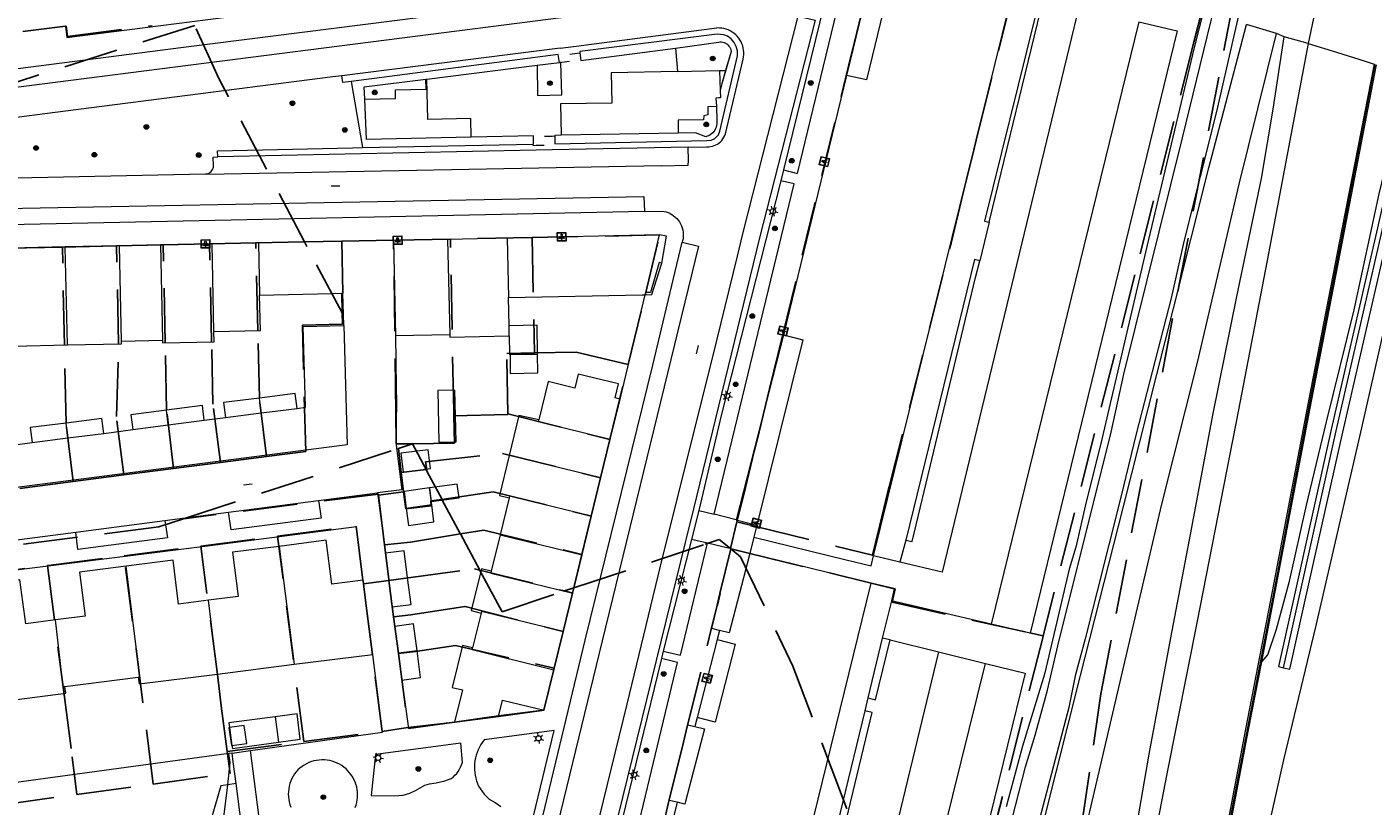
# Model space of a CAD drawing. Header units: metres. Extents: x 89872 to 94585, y 463299 to 469000.
# Tile 186 of 230: x 91215 to 91372, y 465883 to 465974. Entities that reach past the tile are written whole.
import ezdxf
from ezdxf.enums import TextEntityAlignment as Align

# ---------------------------------------------------------------- set-up
doc = ezdxf.new("R2010")
doc.units = ezdxf.units.M
doc.linetypes.add('HIDDEN', pattern=[9.525, 6.35, -3.175])
doc.layers.get('0').update_dxf_attribs({"linetype": 'CONTINUOUS'})
for name, color, linetype, lineweight in [('B-WE-GR-BEPLANTING_CULTUUR-G', 251, 'CONTINUOUS', 13), ('B-WE-GR-BOOM-S', 251, 'CONTINUOUS', 13), ('B-WE-IE-TERREINAFSCHEIDING-G', 251, 'CONTINUOUS', 13), ('B-WE-IE-TERREINAFSCHEIDING_KUNSTMATIG_HEKWERK-G', 251, 'CONTINUOUS', 13), ('B-WE-IE-TERREINAFSCHEIDING_KUNSTMATIG_MUUR-G', 251, 'CONTINUOUS', 13), ('B-WE-KL-ET_LS_OV_LICHTMAST-S', 251, 'CONTINUOUS', 13), ('B-WE-KL-ET_LS_SR_ARMATUUR-G', 251, 'CONTINUOUS', 13), ('B-WE-KW-KUNSTWERK-GV', 251, 'CONTINUOUS', 13), ('B-WE-KW-KUNSTWERK_GELUIDSWERING_SCHERM-G', 251, 'CONTINUOUS', 13), ('B-WE-KW-KUNSTWERK_STEIGER-G', 251, 'CONTINUOUS', 13), ('B-WE-OG-TOPOGRAFIE_BEBOUWING-GV', 251, 'CONTINUOUS', 13), ('B-WE-OG-TOPOGRAFIE_BEBOUWING_LUIFEL-GV', 251, 'CONTINUOUS', 13), ('B-WE-OG-TOPOGRAFIE_HUISNUMMER-T25', 251, 'CONTINUOUS', 13), ('B-WE-OG-TOPOGRAFIE_STRAATNAAM-T18', 251, 'CONTINUOUS', 13), ('B-WE-OG-TOPOGRAFIE_WATER-GV', 251, 'CONTINUOUS', 13), ('B-WE-VH-VERHARDING-GV', 251, 'CONTINUOUS', 13), ('K_BALUSTRADE_0', 251, 'CONTINUOUS', 13), ('Percelen', 10, 'HIDDEN', 25)]:
    doc.layers.add(name, color=color, linetype=linetype, lineweight=lineweight)
doc.styles.get("Standard").update_dxf_attribs({"font": 'isocp.shx'})

# ---------------------------------------------------------------- blocks, each defined once
blk = doc.blocks.new('Q_LICHTMAST')
for points in [[(-0.26, 0.15), (-0.52, 0.3)], [(0, 0.3), (0, 0.6)], [(0.26, 0.15), (0.52, 0.3)], [(-0.26, -0.15), (-0.52, -0.3)], [(0, -0.3), (0, -0.6)], [(0.26, -0.15), (0.52, -0.3)]]:
    blk.add_lwpolyline(points)
blk.add_circle((0, 0), 0.3)
blk = doc.blocks.new('Q_LICHTPUNT')
for points in [[(-0.5, 0.5), (0.5, 0.5), (0.5, -0.5), (-0.5, -0.5)], [(-0.46, 0.46), (0.46, 0.46), (0.46, -0.46), (-0.46, -0.46)], [(-0.12, 0.08), (-0.08, 0.05), (-0.26, -0.23), (-0.3, -0.2)], [(-0.03, 0.03), (0.02, 0.03), (0.02, -0.3), (-0.03, -0.3)], [(0.08, 0.05), (0.12, 0.08), (0.29, -0.21), (0.25, -0.24)]]:
    blk.add_lwpolyline(points, close=True)
blk.add_circle((0, 0.21), 0.103)
blk = doc.blocks.new('Q_BOOM')
for radius in [0.27, 0.18, 0.09]:
    blk.add_circle((0, 0), radius)

msp = doc.modelspace()

# ---------------------------------------------------------------- linework, layer by layer
at = {"layer": 'B-WE-GR-BEPLANTING_CULTUUR-G'}
for p, q in [((91279.8, 465969.73), (91290.83, 465971.18)), ((91290.83, 465971.18), (91291.07, 465968.47)), ((91274.73, 465969.19), (91277.31, 465969.49)), ((91277.5, 465969.52), (91277.31, 465969.49)), ((91279.7, 465970.64), (91279.8, 465969.73)), ((91295.98, 465961.51), (91298.05, 465970.28)), ((91297.31, 465970.8), (91296.21, 465967.03)), ((91297.31, 465970.8), (91296.66, 465968.59)), ((91261.89, 465967.58), (91274.73, 465969.19)), ((91291.07, 465968.47), (91295.95, 465968.57)), ((91295.95, 465968.57), (91296.66, 465968.59)), ((91296.66, 465968.59), (91296.21, 465967.03)), ((91253.07, 465967.31), (91254.39, 465959.6)), ((91261.76, 465967.57), (91261.89, 465967.58)), ((91296.21, 465967.03), (91296.03, 465966.24)), ((91274.29, 465960.96), (91267.06, 465960.8)), ((91277.51, 465961.04), (91276.77, 465961.03)), ((91276.77, 465961.03), (91276.77, 465960.96)), ((91291.15, 465961.27), (91277.51, 465961.04)), ((91315.82, 465902.33), (91314.89, 465902.55))]:
    msp.add_line(p, q, dxfattribs=at)
for points in [[(91298.05, 465970.28), (91298.03, 465970.87), (91297.9, 465971.37), (91297.65, 465971.83), (91297.29, 465972.25), (91296.88, 465972.57), (91296.46, 465972.72), (91295.69, 465972.81), (91279.68, 465970.77), (91279.7, 465970.64)], [(91335.06, 465866.18), (91339.05, 465882.4), (91343.12, 465899.78), (91347.43, 465918.13), (91351.57, 465934.6), (91356.42, 465955.36), (91360.77, 465972.86)], [(91290.83, 465971.18), (91295.82, 465971.87), (91295.99, 465971.89), (91296.16, 465971.89), (91296.33, 465971.87), (91296.5, 465971.82), (91296.65, 465971.75), (91296.8, 465971.66), (91296.93, 465971.55), (91297.05, 465971.42), (91297.14, 465971.28), (91297.22, 465971.13), (91297.27, 465970.97), (91297.31, 465970.8)], [(91277.31, 465969.49), (91277.19, 465970.42), (91253.07, 465967.31)], [(91274.73, 465969.19), (91274.77, 465965.66), (91277.58, 465965.73), (91277.5, 465969.52)], [(91254.67, 465965.22), (91254.61, 465966.67), (91261.76, 465967.57)], [(91254.67, 465965.22), (91258.23, 465965.33), (91258.23, 465966.33), (91261.79, 465966.4), (91261.76, 465967.57)], [(91267.06, 465960.8), (91254.85, 465960.54), (91254.67, 465965.22)], [(91296.03, 465966.24), (91296.05, 465965.39), (91295.82, 465965.38), (91295.54, 465965.37), (91295.58, 465964.4)], [(91295.58, 465964.4), (91294.58, 465964.36), (91294.59, 465963.4), (91294.11, 465963.31), (91294.1, 465962.85), (91291.13, 465962.78), (91291.15, 465961.27)], [(91295.58, 465964.4), (91295.62, 465962.76), (91295.64, 465962.56), (91295.63, 465962.37), (91295.61, 465962.18), (91295.56, 465961.99), (91295.49, 465961.81), (91295.4, 465961.64), (91295.29, 465961.48), (91295.17, 465961.34), (91295.03, 465961.21), (91294.87, 465961.09), (91294.7, 465960.99), (91294.53, 465960.92), (91294.34, 465960.86), (91293.15, 465961.31), (91291.15, 465961.27)], [(91254.39, 465959.6), (91274.31, 465960.02), (91274.29, 465960.96)], [(91276.77, 465960.96), (91276.77, 465960.05), (91294.46, 465960.42), (91294.99, 465960.47), (91295.41, 465960.67), (91295.83, 465961.1), (91295.98, 465961.51)]]:
    msp.add_lwpolyline(points, dxfattribs=at)
at = {"layer": 'B-WE-IE-TERREINAFSCHEIDING-G'}
for p, q in [((91295.95, 465968.57), (91296.03, 465966.24)), ((91291.15, 465961.27), (91277.51, 465961.04)), ((91239.22, 465889.18), (91238.85, 465889.12))]:
    msp.add_line(p, q, dxfattribs=at)
for points in [[(91291.07, 465968.47), (91295.95, 465968.57), (91295.95, 465968.57)], [(91359.05, 465899.78), (91360.63, 465907.93), (91364.84, 465930.1), (91368.71, 465950.06), (91372.4, 465969.25)], [(91289.22, 465946.17), (91288.93, 465946.24), (91287.91, 465942.76), (91287.36, 465942.76)]]:
    msp.add_lwpolyline(points, dxfattribs=at)
at = {"layer": 'B-WE-IE-TERREINAFSCHEIDING_KUNSTMATIG_HEKWERK-G'}
for p, q in [((91277.18, 465969.47), (91277.31, 465969.49)), ((91277.6, 465969.54), (91278.48, 465969.67)), ((91278.52, 465970.47), (91279.38, 465970.59)), ((91279.38, 465970.59), (91279.7, 465970.64)), ((91279.7, 465970.64), (91279.76, 465970.65)), ((91275.58, 465960.94), (91276.49, 465960.95)), ((91276.49, 465960.95), (91276.77, 465960.96)), ((91276.77, 465960.96), (91276.85, 465960.96)), ((91274.22, 465959.86), (91274.61, 465959.87)), ((91274.61, 465959.87), (91275.53, 465959.88))]:
    msp.add_line(p, q, dxfattribs=at)
at = {"layer": 'B-WE-IE-TERREINAFSCHEIDING_KUNSTMATIG_MUUR-G'}
msp.add_lwpolyline([(91351.37, 465860.27), (91352.33, 465865.54), (91354.39, 465876.2), (91357.39, 465891.91), (91360.5, 465907.95), (91364.71, 465930.12), (91368.58, 465950.09), (91372.26, 465969.28), (91372.26, 465969.28)], dxfattribs=at)
at = {"layer": 'B-WE-KW-KUNSTWERK-GV'}
msp.add_line((91240.33, 465880.78), (91239.69, 465885.62), dxfattribs=at)
at = {"layer": 'B-WE-KW-KUNSTWERK_GELUIDSWERING_SCHERM-G'}
msp.add_line((91361.57, 465899.1), (91361.57, 465899.1), dxfattribs=at)
msp.add_lwpolyline([(91361.57, 465899.1), (91363.28, 465906.77), (91367.73, 465926.67), (91373.01, 465949.62), (91376.98, 465967.88), (91376.98, 465967.88)], dxfattribs=at)
at = {"layer": 'B-WE-KW-KUNSTWERK_STEIGER-G'}
msp.add_line((91239.69, 465885.62), (91238.72, 465885.49), dxfattribs=at)
msp.add_lwpolyline([(91238.72, 465885.49), (91237.91, 465885.38), (91236.53, 465880.56), (91236.56, 465880.28), (91238.09, 465880.48)], dxfattribs=at)
at = {"layer": 'B-WE-OG-TOPOGRAFIE_BEBOUWING-GV'}
for p, q in [((91310.73, 465968.01), (91303.38, 465937.82)), ((91288.98, 465949.44), (91271.23, 465949.07)), ((91287.36, 465942.76), (91288.98, 465949.44)), ((91219.81, 465948.05), (91213.51, 465947.91)), ((91226.11, 465948.18), (91219.81, 465948.05)), ((91220.05, 465936.65), (91219.81, 465948.05)), ((91230.88, 465948.28), (91226.11, 465948.18)), ((91226.34, 465937.09), (91226.11, 465948.18)), ((91236.89, 465948.41), (91230.88, 465948.28)), ((91230.88, 465948.28), (91231.12, 465937.19)), ((91242.29, 465948.52), (91236.89, 465948.41)), ((91237.11, 465938.22), (91236.89, 465948.41)), ((91242.29, 465948.52), (91242.42, 465942.45)), ((91252.11, 465942.66), (91251.98, 465948.72)), ((91264.31, 465948.92), (91258.01, 465948.79)), ((91258.01, 465948.79), (91258.25, 465937.74)), ((91271.23, 465949.07), (91264.31, 465948.92)), ((91264.31, 465948.92), (91264.55, 465937.87)), ((91271.23, 465949.07), (91271.38, 465942.16)), ((91271.45, 465938.88), (91271.38, 465942.16)), ((91287.29, 465942.49), (91287.36, 465942.76)), ((91213.75, 465936.51), (91220.05, 465936.65)), ((91226.34, 465937.09), (91231.12, 465937.19)), ((91258.25, 465937.74), (91264.55, 465937.87)), ((91274.77, 465935.59), (91271.57, 465935.53)), ((91242.61, 465928.74), (91242.4, 465930.47)), ((91265.16, 465931.39), (91263.16, 465931.34)), ((91283.23, 465925.66), (91284.38, 465930.35)), ((91231.8, 465927.34), (91231.6, 465929.07)), ((91242.61, 465928.74), (91246.8, 465929.27)), ((91220.11, 465925.83), (91219.9, 465927.56)), ((91227.65, 465926.8), (91231.8, 465927.34)), ((91231.8, 465927.34), (91235.99, 465927.89)), ((91238.45, 465928.21), (91242.61, 465928.74)), ((91215.94, 465925.3), (91220.11, 465925.83)), ((91220.11, 465925.83), (91224.29, 465926.36)), ((91282.14, 465921.19), (91283.23, 465925.66)), ((91262.04, 465924.46), (91258.87, 465924.05)), ((91282.14, 465921.19), (91271.46, 465923.8)), ((91281.05, 465916.72), (91282.14, 465921.19)), ((91262.46, 465918.05), (91262.2, 465920.03)), ((91262.46, 465918.05), (91259.49, 465917.62)), ((91271.47, 465918.87), (91270.43, 465914.58)), ((91279.96, 465912.25), (91281.05, 465916.72)), ((91300.3, 465915.68), (91299.96, 465914.31)), ((91244.71, 465913.22), (91246.45, 465899.5)), ((91270.43, 465914.58), (91269.39, 465910.32)), ((91270.43, 465914.58), (91279.96, 465912.25)), ((91257.07, 465912.43), (91257.47, 465909.3)), ((91278.87, 465907.78), (91279.96, 465912.25)), ((91313.58, 465908.96), (91299.49, 465912.38)), ((91255.59, 465900.66), (91254.49, 465909.28)), ((91257.47, 465909.3), (91259.65, 465909.58)), ((91257.47, 465909.3), (91257.87, 465906.18)), ((91291.98, 465820.67), (91313.58, 465908.96)), ((91237.52, 465898.37), (91236.47, 465906.95)), ((91277.77, 465903.31), (91278.87, 465907.78)), ((91268.2, 465905.46), (91267.21, 465901.4)), ((91258.17, 465903.91), (91258.57, 465900.79)), ((91276.68, 465898.84), (91277.77, 465903.31)), ((91295.96, 465903.45), (91295.69, 465902.4)), ((91246.45, 465899.5), (91255.59, 465900.66)), ((91260.75, 465901.07), (91258.57, 465900.79)), ((91258.57, 465900.79), (91258.97, 465897.66)), ((91237.52, 465898.37), (91246.45, 465899.5)), ((91219.77, 465896.93), (91228.29, 465898.01)), ((91275.54, 465894.15), (91276.68, 465898.84)), ((91265.12, 465892.79), (91270.23, 465893.44)), ((91293.33, 465893.33), (91293.06, 465892.28)), ((91293.06, 465892.28), (91294.19, 465891.99)), ((91291.01, 465883.45), (91288.44, 465873.02))]:
    msp.add_line(p, q, dxfattribs=at)
for points in [[(91321.95, 465981.62), (91321.16, 465978.22), (91315.95, 465979.49), (91313.04, 465967.47), (91310.73, 465968.01)], [(91313.88, 465912.13), (91329.7, 465976.14), (91326.97, 465976.82), (91327.32, 465978.2)], [(91251.98, 465948.72), (91247.63, 465948.63), (91242.29, 465948.52)], [(91237.11, 465938.22), (91242.51, 465938.33), (91242.42, 465942.45)], [(91242.42, 465942.45), (91250.84, 465942.63), (91252.11, 465942.66)], [(91271.38, 465942.16), (91286.96, 465942.49), (91287.29, 465942.49)], [(91231.12, 465937.19), (91231.13, 465936.88), (91237.13, 465937.01), (91237.11, 465938.22)], [(91220.05, 465936.65), (91226.35, 465936.78), (91226.34, 465937.09)], [(91264.55, 465937.87), (91264.55, 465937.57), (91271.47, 465937.72)], [(91303.38, 465937.82), (91305.66, 465937.24), (91300.3, 465915.68)], [(91271.57, 465935.53), (91271.6, 465933.33), (91274.8, 465933.39), (91274.77, 465935.59)], [(91284.38, 465930.35), (91283.8, 465930.49), (91284.19, 465932.12), (91279.5, 465933.27), (91279.1, 465931.64), (91276.01, 465932.39), (91274.93, 465927.94)], [(91242.4, 465930.47), (91238.23, 465929.94), (91238.45, 465928.21)], [(91246.8, 465929.27), (91246.58, 465931), (91242.4, 465930.47)], [(91263.16, 465931.34), (91263.29, 465925.35), (91265.29, 465925.39), (91265.16, 465931.39)], [(91231.6, 465929.07), (91227.42, 465928.53), (91227.65, 465926.8)], [(91235.99, 465927.89), (91235.77, 465929.61), (91231.6, 465929.07)], [(91219.9, 465927.56), (91215.72, 465927.03), (91215.94, 465925.3)], [(91224.29, 465926.36), (91224.07, 465928.09), (91219.9, 465927.56)], [(91274.93, 465927.94), (91272.59, 465928.44), (91271.46, 465923.8)], [(91283.23, 465925.66), (91274.87, 465927.7), (91274.93, 465927.94)], [(91258.87, 465924.05), (91259.15, 465921.86), (91262.32, 465922.27), (91262.04, 465924.46)], [(91271.46, 465923.8), (91270.33, 465919.14), (91271.47, 465918.87)], [(91262.2, 465920.03), (91259.23, 465919.61), (91259.49, 465917.62)], [(91259.49, 465917.62), (91259.74, 465915.64), (91262.71, 465916.06), (91262.46, 465918.05)], [(91281.05, 465916.72), (91271.52, 465919.05), (91271.47, 465918.87)], [(91244.71, 465913.22), (91239.28, 465912.53), (91239.91, 465907.4), (91236.47, 465906.95)], [(91254.49, 465909.28), (91250.82, 465908.81), (91250.16, 465913.93), (91244.71, 465913.22)], [(91299.96, 465914.31), (91310.68, 465911.66), (91313.59, 465910.94), (91313.88, 465912.13)], [(91236.47, 465906.95), (91233, 465906.51), (91232.35, 465911.63), (91226.9, 465910.93)], [(91259.65, 465909.58), (91259.25, 465912.71), (91257.07, 465912.43)], [(91299.49, 465912.38), (91297.09, 465903.15), (91295.96, 465903.45)], [(91226.9, 465910.93), (91221.46, 465910.23), (91222.11, 465905.11), (91218.65, 465904.66)], [(91228.29, 465898.01), (91228.49, 465898.04), (91226.9, 465910.93)], [(91269.39, 465910.32), (91268.23, 465910.6), (91267.04, 465905.75), (91268.2, 465905.46)], [(91269.39, 465910.32), (91269.33, 465910.11), (91278.87, 465907.78)], [(91218.65, 465904.66), (91215.21, 465904.21), (91214.53, 465909.34), (91209.08, 465908.62)], [(91257.87, 465906.18), (91260.06, 465906.46), (91259.65, 465909.58)], [(91277.77, 465903.31), (91268.24, 465905.64), (91268.2, 465905.46)], [(91219.77, 465896.93), (91219.56, 465896.9), (91218.65, 465904.66)], [(91260.75, 465901.07), (91260.35, 465904.2), (91258.17, 465903.91)], [(91295.69, 465902.4), (91297.79, 465901.85), (91295.43, 465892.79), (91293.33, 465893.33)], [(91258.97, 465897.66), (91261.16, 465897.95), (91260.75, 465901.07)], [(91267.21, 465901.4), (91266.04, 465901.68), (91264.84, 465896.81), (91266.02, 465896.52), (91265.12, 465892.79)], [(91276.68, 465898.84), (91267.15, 465901.17), (91267.21, 465901.4)], [(91228.29, 465898.01), (91228.39, 465897.22), (91237.52, 465898.37)], [(91210.43, 465895.75), (91210.53, 465894.95), (91219.87, 465896.14), (91219.77, 465896.93)], [(91270.23, 465893.44), (91270.7, 465895.33), (91275.54, 465894.15)], [(91244.61, 465890.44), (91247.16, 465890.78), (91246.78, 465893.73), (91244.22, 465893.39)], [(91238.91, 465892.14), (91238.85, 465892.13), (91239.15, 465890.04), (91239.21, 465890.05)], [(91239.21, 465890.05), (91240.93, 465890.3), (91240.63, 465892.39), (91238.91, 465892.14)], [(91294.19, 465891.99), (91291.99, 465883.54), (91291.91, 465883.23), (91291.01, 465883.45)]]:
    msp.add_lwpolyline(points, dxfattribs=at)
at = {"layer": 'B-WE-OG-TOPOGRAFIE_BEBOUWING_LUIFEL-GV'}
for p, q in [((91271.47, 465937.72), (91271.45, 465938.88)), ((91262.2, 465920.03), (91262.4, 465918.44)), ((91244.22, 465893.39), (91244.61, 465890.44)), ((91238.91, 465892.14), (91239.21, 465890.05))]:
    msp.add_line(p, q, dxfattribs=at)
for points in [[(91274.77, 465935.59), (91274.71, 465938.95), (91271.45, 465938.88)], [(91271.47, 465937.72), (91271.49, 465935.53), (91274.77, 465935.59)], [(91262.4, 465918.44), (91265.63, 465918.86), (91265.42, 465920.45), (91262.2, 465920.03)], [(91244.22, 465893.39), (91238.83, 465892.7), (91238.91, 465892.14)], [(91239.21, 465890.05), (91239.26, 465889.72), (91244.61, 465890.44)]]:
    msp.add_lwpolyline(points, dxfattribs=at)
at = {"layer": 'B-WE-OG-TOPOGRAFIE_STRAATNAAM-T18'}
for p, q in [((91250.75, 465955.15), (91251.75, 465955.17)), ((91293.26, 465935.62), (91293.5, 465936.59)), ((91240.55, 465920.38), (91241.54, 465920.51))]:
    msp.add_line(p, q, dxfattribs=at)
at = {"layer": 'B-WE-OG-TOPOGRAFIE_WATER-GV'}
for points in [[(91361.7, 466039.53), (91361.71, 466039.13), (91361.39, 466033.43), (91361.74, 466025.94), (91361.89, 466020.63), (91361.76, 466018.33), (91361.23, 466013.88), (91360.8, 466010.18), (91360.24, 466007.5), (91358.25, 465999.03), (91351.21, 465971.26), (91345.7, 465948.09), (91340.32, 465925.2), (91338.63, 465918.39), (91337.42, 465913.11), (91336.65, 465910.56), (91333.83, 465898.52), (91333.65, 465897.95), (91331.2, 465889.97), (91329.32, 465882.94)], [(91366.09, 466016.24), (91365.86, 466013.63), (91365.35, 466010.16), (91364.38, 466006.08), (91363.25, 466003.37), (91362.64, 466001.05), (91362.26, 465999.02), (91359.48, 465988.75), (91353.79, 465963.82), (91349.97, 465948.69), (91348.51, 465942.09)], [(91349.85, 465960.73), (91353.13, 465974.24), (91354.29, 465978.93)], [(91321.49, 465831.28), (91325.35, 465846.35), (91328.65, 465859.38), (91331.24, 465869.95), (91333.72, 465881.43), (91337.98, 465898.22), (91342.92, 465917.7), (91348.8, 465940.88), (91352.9, 465957.24), (91356.62, 465971.42), (91357.28, 465973.91)], [(91319.25, 465840.88), (91320.37, 465844.25), (91320.45, 465844.33), (91321.94, 465849.82), (91323.43, 465856.31), (91325.75, 465864.89), (91331.55, 465887.59), (91332.7, 465891.25), (91334.11, 465896.48), (91335.31, 465901.66), (91341.52, 465926.5), (91343, 465933.26), (91349.85, 465960.73)], [(91348.51, 465942.09), (91344.44, 465926.32), (91342.65, 465918.95), (91338.49, 465902.48), (91337.33, 465898.18), (91336.59, 465894.47), (91331.6, 465875.45), (91330.76, 465871.66), (91327.74, 465860.51), (91326.41, 465855.12), (91324.52, 465846.38), (91323.25, 465841.46), (91322.32, 465838.71), (91321.77, 465836.01)], [(91238.85, 465889.12), (91194.17, 465883.03), (91184.97, 465881.88)], [(91238.72, 465885.49), (91238.99, 465888.1), (91238.85, 465889.12)], [(91238.09, 465880.48), (91238.72, 465885.49), (91238.72, 465885.49)]]:
    msp.add_lwpolyline(points, dxfattribs=at)
at = {"layer": 'B-WE-VH-VERHARDING-GV'}
for p, q in [((91313.66, 465980.06), (91310.73, 465968.01)), ((91308.15, 465976.46), (91303.39, 465957.01)), ((91344.75, 465974.23), (91327.57, 465904.18)), ((91279.28, 465971.42), (91295.63, 465973.55)), ((91360.77, 465972.86), (91357.28, 465973.91)), ((91361.66, 465972.47), (91360.77, 465972.86)), ((91277.42, 465971.19), (91251.98, 465967.96)), ((91277.42, 465971.19), (91279.28, 465971.42)), ((91364.44, 465971.72), (91361.66, 465972.47)), ((91277.51, 465961.04), (91276.77, 465961.03)), ((91277.51, 465961.04), (91277.51, 465961.04)), ((91274.62, 465959.29), (91237.55, 465958.53)), ((91276.49, 465959.36), (91274.62, 465959.29)), ((91292.32, 465959.66), (91276.49, 465959.36)), ((91303.39, 465957.01), (91303.07, 465955.72)), ((91287.22, 465952.17), (91289.26, 465952.21)), ((91327.34, 465950.95), (91326.24, 465946.44)), ((91289.77, 465949.32), (91288.98, 465949.44)), ((91289.22, 465946.17), (91289.77, 465949.32)), ((91252.23, 465938.91), (91252.11, 465942.66)), ((91284.38, 465930.35), (91287.29, 465942.49)), ((91303.38, 465937.82), (91297.87, 465916.3)), ((91235.99, 465927.89), (91238.45, 465928.21)), ((91224.29, 465926.36), (91227.65, 465926.8)), ((91211.75, 465924.75), (91215.94, 465925.3)), ((91249.28, 465918.55), (91256.15, 465919.44)), ((91256.15, 465919.44), (91257.07, 465912.43)), ((91238.8, 465917.19), (91249.28, 465918.55)), ((91221.03, 465914.89), (91231.41, 465916.23)), ((91231.41, 465916.23), (91238.8, 465917.19)), ((91293.56, 465917.4), (91292.68, 465914.03)), ((91293.56, 465917.4), (91295.32, 465916.95)), ((91297.87, 465916.3), (91295.32, 465916.95)), ((91297.87, 465916.3), (91300.3, 465915.68)), ((91213.57, 465913.92), (91221.03, 465914.89)), ((91292.68, 465914.03), (91289.4, 465901.02)), ((91294.55, 465913.58), (91292.68, 465914.03)), ((91297.29, 465912.92), (91294.55, 465913.58)), ((91299.96, 465914.31), (91299.49, 465912.38)), ((91317.62, 465913.95), (91316.95, 465911.38)), ((91296.03, 465907.75), (91297.29, 465912.92)), ((91299.49, 465912.38), (91297.29, 465912.92)), ((91316.95, 465911.38), (91313.88, 465912.13)), ((91296.03, 465907.75), (91295.7, 465906.37)), ((91315.95, 465906.9), (91314.89, 465902.55)), ((91327.57, 465904.18), (91315.95, 465906.9)), ((91257.87, 465906.18), (91258.17, 465903.91)), ((91295.04, 465903.67), (91295.7, 465906.37)), ((91295.69, 465902.4), (91293.33, 465893.33)), ((91295.96, 465903.45), (91295.04, 465903.67)), ((91314.89, 465902.55), (91313.2, 465895.59)), ((91315.82, 465902.33), (91321.45, 465900.94)), ((91256.72, 465891.62), (91255.59, 465900.66)), ((91289.4, 465901.02), (91289.19, 465900.16)), ((91321.45, 465900.94), (91326.9, 465899.61)), ((91289.19, 465900.16), (91283.02, 465874.97)), ((91258.97, 465897.66), (91259.76, 465892.04)), ((91313.2, 465895.59), (91312.85, 465894.1)), ((91259.76, 465892.04), (91265.12, 465892.79)), ((91270.23, 465893.44), (91275.54, 465894.15)), ((91312.85, 465894.1), (91306, 465865.94)), ((91313.73, 465893.89), (91312.85, 465894.1)), ((91241.38, 465889.48), (91256.72, 465891.62)), ((91275.87, 465891.7), (91268.57, 465890.71)), ((91291.59, 465889.77), (91292.25, 465892.48)), ((91292.25, 465892.48), (91293.06, 465892.28)), ((91291.59, 465889.77), (91291.25, 465888.42)), ((91239.22, 465889.18), (91241.38, 465889.48)), ((91242.82, 465878.15), (91241.38, 465889.48)), ((91290.09, 465883.68), (91291.25, 465888.42)), ((91291.01, 465883.45), (91290.09, 465883.68))]:
    msp.add_line(p, q, dxfattribs=at)
for points in [[(91368.3, 465991.09), (91367.05, 465984.93), (91365.81, 465978.19), (91364.44, 465971.72)], [(91219.84, 465973.73), (91220, 465972.42), (91278.34, 465979.91)], [(91303.39, 465957.01), (91305.04, 465956.59), (91310.2, 465977.91)], [(91333.64, 465978.81), (91326.77, 465951.06), (91327.34, 465950.95)], [(91176.75, 465963.97), (91177.02, 465961.89), (91295.15, 465977.03)], [(91176.75, 465963.97), (91179.62, 465964.34), (91233.58, 465971.28), (91278.68, 465977.02)], [(91337.75, 465975.93), (91321.85, 465910.22), (91316.95, 465911.38)], [(91327.34, 465950.95), (91333.67, 465976.95), (91337.75, 465975.93)], [(91307.1, 465974.41), (91300.61, 465949.12), (91292.91, 465917.57), (91292.07, 465914.14), (91291.95, 465913.66), (91268.9, 465819.94), (91256.92, 465770.45), (91246.05, 465723.3), (91240.88, 465700.9), (91233.57, 465669.49), (91227.19, 465642.53)], [(91267.58, 465822.64), (91277.38, 465862.88), (91285.2, 465894.88), (91289.37, 465912.03), (91295.18, 465935.28), (91298.03, 465946.98), (91298.65, 465949.57), (91305.1, 465974.9), (91307.1, 465974.41)], [(91344.75, 465974.23), (91349.23, 465973.17), (91332.1, 465903.12), (91327.57, 465904.18)], [(91292.32, 465959.66), (91294.48, 465959.7), (91294.7, 465959.7), (91294.91, 465959.72), (91295.13, 465959.77), (91295.34, 465959.83), (91295.54, 465959.92), (91295.73, 465960.02), (91295.91, 465960.15), (91296.07, 465960.29), (91296.22, 465960.45), (91296.35, 465960.63), (91296.46, 465960.81), (91296.56, 465961.01), (91296.63, 465961.22), (91298.7, 465969.89), (91298.75, 465970.15), (91298.77, 465970.41), (91298.78, 465970.67), (91298.76, 465970.92), (91298.71, 465971.18), (91298.65, 465971.43), (91298.56, 465971.67), (91298.45, 465971.91), (91298.32, 465972.13), (91298.18, 465972.35), (91298.01, 465972.55), (91297.83, 465972.73), (91297.63, 465972.9), (91297.42, 465973.05), (91297.2, 465973.18), (91296.96, 465973.29), (91296.72, 465973.38), (91296.47, 465973.44), (91296.22, 465973.49), (91295.96, 465973.51), (91295.63, 465973.55)], [(91341.34, 465866.23), (91344.14, 465878.5), (91345.96, 465889.05), (91348.47, 465902.57), (91350.92, 465915.43), (91353.37, 465928.49), (91356.14, 465942.28), (91359.01, 465956.02), (91360.37, 465964.09), (91361.66, 465972.47)], [(91364.44, 465971.72), (91363.48, 465966.6), (91359.86, 465947.27), (91356.35, 465929.1), (91351.55, 465904.53), (91348.01, 465886.75), (91344.52, 465868.64)], [(91364.44, 465971.72), (91367.74, 465970.7), (91371.09, 465969.66), (91372.15, 465969.3)], [(91251.98, 465967.96), (91250.94, 465967.83), (91218.63, 465963.67), (91180.84, 465958.81)], [(91253.07, 465967.31), (91252.12, 465967.19), (91251.98, 465967.96)], [(91291.07, 465968.47), (91283.34, 465968.3), (91283.42, 465964.79), (91277.44, 465964.71), (91277.51, 465961.04)], [(91372.15, 465969.3), (91368.37, 465950.13), (91364.49, 465930.16), (91360.28, 465907.99), (91357.17, 465891.95), (91354.17, 465876.24), (91352.12, 465865.58), (91351.15, 465860.31), (91351.5, 465860.25)], [(91359.05, 465899.78), (91359.76, 465900.61), (91360.77, 465903.59), (91362.3, 465909.16), (91364.25, 465918.03), (91366.6, 465927.72), (91369.81, 465940.74), (91372.72, 465954.23), (91376.11, 465968.16)], [(91376.57, 465968), (91372.43, 465949.75), (91367.15, 465926.8), (91362.7, 465906.9), (91360.99, 465899.23), (91361.57, 465899.1)], [(91267.06, 465960.8), (91267.02, 465962.99), (91262, 465962.89), (91261.89, 465967.58)], [(91379.73, 465967.04), (91376.18, 465951.31), (91370.67, 465927), (91365.35, 465904.03), (91361.57, 465888.41), (91358.38, 465874.05), (91356.35, 465865.58), (91355.14, 465859.92), (91353.72, 465859.7), (91351.5, 465860.25)], [(91361.57, 465899.1), (91362.33, 465898.94), (91364.04, 465906.6), (91368.48, 465926.5), (91373.76, 465949.46), (91377.85, 465967.61)], [(91236.3, 465956.55), (91236.43, 465956.59), (91236.57, 465956.65), (91236.68, 465956.73), (91236.79, 465956.83), (91236.88, 465956.94), (91236.95, 465957.06), (91237.01, 465957.2), (91237.04, 465957.34), (91237.05, 465957.48), (91237.03, 465958.49), (91237.55, 465958.53)], [(91237.55, 465958.53), (91237.52, 465959.24), (91253.23, 465959.57), (91254.39, 465959.6)], [(91289.16, 465957.5), (91292.32, 465957.56), (91292.33, 465958.06), (91292.32, 465959.66)], [(91289.16, 465957.5), (91236.3, 465956.46), (91236.3, 465956.55)], [(91181.08, 465955.4), (91236.08, 465956.54), (91236.12, 465956.54), (91236.17, 465956.54), (91236.21, 465956.54), (91236.25, 465956.55), (91236.3, 465956.55)], [(91303.07, 465955.72), (91296.16, 465928.44), (91293.56, 465917.4)], [(91295.32, 465916.95), (91304.64, 465955.38), (91303.07, 465955.72)], [(91058.51, 465910.67), (91057.94, 465912.48), (91182.12, 465951.92), (91183.78, 465951.98), (91287.15, 465953.93), (91287.22, 465952.17)], [(91287.22, 465952.17), (91203.89, 465950.42), (91181.95, 465949.96), (91149.87, 465939.73), (91058.51, 465910.67)], [(91289.26, 465952.21), (91289.5, 465952.18), (91289.74, 465952.12), (91289.97, 465952.04), (91290.2, 465951.94), (91290.41, 465951.82), (91290.61, 465951.68), (91290.8, 465951.53), (91290.98, 465951.36), (91291.15, 465951.16), (91291.29, 465950.96), (91291.42, 465950.74), (91291.53, 465950.51), (91291.61, 465950.27), (91291.68, 465950.02), (91291.72, 465949.77), (91291.73, 465949.52), (91291.73, 465949.26), (91291.7, 465949.01), (91291.65, 465948.76), (91291.61, 465948.59)], [(91291.61, 465948.59), (91293.49, 465948.14), (91282.31, 465902.24), (91269.16, 465848.35), (91259.07, 465806.95), (91253.3, 465783.68), (91248.42, 465762.69), (91244.96, 465747.25), (91237.21, 465714.07), (91228.28, 465675.63), (91219.86, 465639.85), (91218.11, 465640.24)], [(91234.71, 465711.14), (91238.65, 465728.42), (91241.83, 465742.01), (91244.7, 465754.37), (91246.31, 465761.59), (91249.94, 465776.98), (91254.26, 465795.08), (91261.29, 465823.86), (91268.29, 465852.55), (91274.18, 465876.83), (91280.3, 465902.31), (91288.2, 465934.28), (91291.61, 465948.59)], [(91287.29, 465942.49), (91288.07, 465942.51), (91289.22, 465946.17)], [(91326.24, 465946.44), (91325.63, 465946.59), (91317.62, 465913.95)], [(91317.62, 465913.95), (91318.38, 465913.8), (91325.76, 465944.48), (91326.24, 465946.44)], [(91252.23, 465938.91), (91252.63, 465925.04), (91188.57, 465916.76)], [(91246.8, 465929.27), (91247.77, 465929.4), (91247.49, 465938.78), (91252.23, 465938.91)], [(91258.25, 465937.74), (91258.31, 465931.72), (91258.34, 465929.98), (91258.29, 465925.31), (91258.99, 465919.81), (91256.15, 465919.44)], [(91249.28, 465918.55), (91249.6, 465916.49), (91239.1, 465915.13), (91238.8, 465917.19)], [(91231.41, 465916.23), (91231.7, 465914.2), (91221.28, 465912.86), (91221.03, 465914.89)], [(91254.49, 465909.28), (91253.7, 465915.48), (91236.06, 465913.22), (91181.92, 465906.43)], [(91289.4, 465901.02), (91291.4, 465900.58), (91294.55, 465913.58)], [(91313.58, 465908.96), (91316.29, 465908.3), (91315.95, 465906.9)], [(91313.2, 465895.59), (91314.09, 465895.36), (91315.82, 465902.33)], [(91321.45, 465900.94), (91301.53, 465818.6), (91294.88, 465820.24)], [(91283.02, 465874.97), (91284.99, 465874.52), (91291.06, 465899.7), (91289.19, 465900.16)], [(91307.58, 465818.91), (91306.98, 465819.06), (91326.9, 465899.61)], [(91326.9, 465899.61), (91331.54, 465898.47), (91320.8, 465854.86), (91318.44, 465845.23), (91311.72, 465817.86), (91307.58, 465818.91)], [(91351.5, 465860.25), (91352.47, 465865.52), (91354.52, 465876.18), (91357.52, 465891.89), (91359.05, 465899.78)], [(91306, 465865.94), (91306.94, 465865.71), (91313.73, 465893.89)], [(91274.3, 465881.84), (91276.69, 465891.81), (91275.87, 465891.7)], [(91265.84, 465890.34), (91255.9, 465889), (91255.39, 465884.24)], [(91255.39, 465884.24), (91258.13, 465884.19), (91259.13, 465884.3), (91259.89, 465884.52), (91260.57, 465884.84), (91261.64, 465885.45), (91262.19, 465885.59), (91262.98, 465885.72), (91263.97, 465885.96), (91264.73, 465886.21), (91264.96, 465886.39), (91265.16, 465886.59), (91265.36, 465886.81), (91265.53, 465887.04), (91265.68, 465887.29), (91265.82, 465887.54), (91265.93, 465887.81), (91266.03, 465888.08), (91265.84, 465890.34)], [(91268.57, 465890.71), (91268.36, 465890.44), (91268.18, 465890.16), (91268.01, 465889.87), (91267.87, 465889.57), (91267.74, 465889.25), (91267.63, 465888.93), (91267.55, 465888.61), (91267.49, 465888.27), (91267.45, 465887.94), (91267.43, 465887.6), (91267.43, 465887.27), (91267.46, 465886.93), (91267.51, 465886.6), (91267.57, 465886.27), (91267.67, 465885.94), (91267.78, 465885.62), (91267.91, 465885.31), (91268.57, 465884.38), (91269.15, 465883.82), (91269.83, 465883.42), (91270.49, 465882.95)], [(91239.69, 465885.62), (91239.35, 465888.15), (91239.22, 465889.18)], [(91253.55, 465882.83), (91253.65, 465883.12), (91253.73, 465883.42), (91253.78, 465883.72), (91253.81, 465884.03), (91253.82, 465884.34), (91253.81, 465884.65), (91253.77, 465884.95), (91253.72, 465885.25), (91253.63, 465885.55), (91253.53, 465885.84), (91253.4, 465886.12), (91253.26, 465886.39), (91253.09, 465886.65), (91252.9, 465886.89), (91252.7, 465887.13), (91252.48, 465887.34), (91252.24, 465887.54), (91251.99, 465887.72), (91251.73, 465887.88), (91251.45, 465888.02), (91251.17, 465888.13), (91250.88, 465888.23), (91250.58, 465888.3), (91250.28, 465888.35), (91249.97, 465888.38), (91249.66, 465888.39), (91249.35, 465888.37), (91249.05, 465888.33), (91248.75, 465888.26), (91248.45, 465888.18), (91248.16, 465888.07), (91247.89, 465887.94), (91247.62, 465887.79), (91247.36, 465887.62), (91247.12, 465887.43), (91246.89, 465887.22), (91246.68, 465887), (91246.49, 465886.75), (91246.33, 465886.49), (91246.18, 465886.21), (91246.05, 465885.93), (91245.95, 465885.64), (91245.87, 465885.34), (91245.81, 465885.03), (91245.78, 465884.72), (91245.76, 465884.41), (91245.78, 465884.1), (91245.81, 465883.79), (91245.87, 465883.49), (91245.95, 465883.19), (91246.06, 465882.9)]]:
    msp.add_lwpolyline(points, dxfattribs=at)
at = {"layer": 'K_BALUSTRADE_0'}
for p, q in [((91277.5, 465969.52), (91277.6, 465969.54)), ((91258.01, 465948.79), (91251.98, 465948.72))]:
    msp.add_line(p, q, dxfattribs=at)
at = {"layer": 'Percelen'}
for p, q in [((91234.88, 465973.82), (91053.24, 465916.1)), ((91214.85, 465973.1), (91219.84, 465973.73)), ((91274.13, 465949.15), (91264.63, 465948.97)), ((91274.13, 465949.15), (91274.41, 465935.72)), ((91219.47, 465948.03), (91213.21, 465947.89)), ((91225.77, 465948.16), (91219.47, 465948.03)), ((91231.2, 465948.28), (91225.77, 465948.16)), ((91236.6, 465948.4), (91231.2, 465948.28)), ((91241.98, 465948.52), (91236.6, 465948.4)), ((91247.63, 465948.64), (91241.98, 465948.52)), ((91251.98, 465948.72), (91247.63, 465948.64)), ((91258.01, 465948.84), (91251.98, 465948.72)), ((91264.63, 465948.97), (91258.01, 465948.84)), ((91283.2, 465925.67), (91285.33, 465934.39)), ((91271.31, 465928.62), (91283.2, 465925.67)), ((91282.11, 465921.2), (91283.2, 465925.67)), ((91258.57, 465924.6), (91260.21, 465925.14)), ((91258.91, 465921.81), (91258.57, 465924.6)), ((91260.21, 465925.14), (91260.2, 465925.16)), ((91260.21, 465925.14), (91261.8, 465922.16)), ((91232.42, 465922.28), (91237.89, 465922.98)), ((91237.89, 465922.98), (91243.23, 465923.67)), ((91220.72, 465920.77), (91226.61, 465921.53)), ((91226.61, 465921.53), (91232.42, 465922.28)), ((91258.91, 465921.81), (91261.8, 465922.16)), ((91259.18, 465919.56), (91258.91, 465921.81)), ((91281.02, 465916.73), (91282.11, 465921.2)), ((91214.51, 465919.97), (91220.72, 465920.77)), ((91256.27, 465919.19), (91259.18, 465919.56)), ((91279.93, 465912.26), (91281.02, 465916.73)), ((91265.79, 465914.67), (91268.04, 465910.47)), ((91297.23, 465912.96), (91297.98, 465916.07)), ((91226.66, 465912.12), (91235.57, 465913.26)), ((91235.57, 465913.26), (91244.51, 465914.4)), ((91247.58, 465890.52), (91244.51, 465914.4)), ((91230.05, 465885.58), (91226.66, 465912.12)), ((91278.99, 465908.38), (91279.93, 465912.26)), ((91208.8, 465909.83), (91217.72, 465910.98)), ((91268.04, 465910.47), (91277.91, 465908.03)), ((91254.51, 465908.88), (91257.47, 465909.27)), ((91257.47, 465909.27), (91258.02, 465905.02)), ((91277.91, 465908.03), (91278.99, 465908.38)), ((91278.84, 465907.79), (91278.99, 465908.38)), ((91277.75, 465903.32), (91278.84, 465907.79)), ((91278.84, 465907.79), (91277.91, 465908.03)), ((91258.02, 465905.02), (91258.57, 465900.76)), ((91276.71, 465899.07), (91277.75, 465903.32)), ((91258.57, 465900.76), (91259.69, 465892.15)), ((91247.58, 465890.52), (91256.69, 465891.7)), ((91256.69, 465891.7), (91259.69, 465892.15)), ((91238.66, 465889.37), (91247.58, 465890.52)), ((91221.15, 465884.36), (91230.05, 465885.58)), ((91212.19, 465883.13), (91221.15, 465884.36))]:
    msp.add_line(p, q, dxfattribs=at)
for points in [[(91328.21, 465813.36), (91332.59, 465842.97), (91340.34, 465896.07), (91361.27, 466005.57), (91361.3, 466006.92)], [(91297.98, 465916.07), (91298.05, 465916.38), (91298.77, 465919.27), (91299.99, 465924.29), (91300.55, 465926.55), (91301.77, 465931.56), (91303.31, 465937.85), (91310.1, 465965.55), (91310.38, 465966.68), (91310.96, 465969.06), (91311.93, 465972.99), (91312.51, 465975.36), (91313.66, 465980.07), (91321.99, 465981.68), (91327.88, 465980.24), (91330.55, 465979.52)], [(91297.98, 465916.07), (91300.18, 465915.52), (91313.74, 465912.19), (91314.6, 465915.7), (91315.51, 465919.4), (91315.7, 465920.13), (91322.9, 465948.49), (91324.32, 465954.35), (91325.01, 465957.12), (91325.31, 465958.36), (91326.1, 465961.61), (91329.62, 465975.71), (91329.72, 465976.12), (91330.55, 465979.52)], [(91351.92, 465974.84), (91351.17, 465971.87), (91344.29, 465944.81), (91333.61, 465902.81)], [(91219.84, 465973.73), (91219.91, 465973.73), (91220.06, 465972.52), (91229.9, 465973.78)], [(91247.63, 465948.64), (91237.69, 465967.66), (91234.88, 465973.82)], [(91285.33, 465934.39), (91287.29, 465942.45), (91288.98, 465949.44), (91274.13, 465949.15)], [(91220.72, 465920.77), (91219.9, 465927.56), (91219.71, 465936.64), (91219.47, 465948.03)], [(91226.61, 465921.53), (91225.76, 465928.31), (91226.01, 465936.77), (91225.77, 465948.16)], [(91232.42, 465922.28), (91231.6, 465929.07), (91231.44, 465936.89), (91231.2, 465948.28)], [(91237.89, 465922.98), (91236.99, 465929.78), (91236.84, 465937), (91236.6, 465948.4)], [(91243.23, 465923.67), (91242.4, 465930.47), (91242.2, 465938.33), (91241.98, 465948.52)], [(91252.05, 465940.37), (91247.92, 465948.09), (91247.63, 465948.64)], [(91252.05, 465940.37), (91252.01, 465942.65), (91252.11, 465942.66), (91251.98, 465948.72)], [(91260.2, 465925.16), (91258.33, 465925.13), (91258.29, 465928.73), (91258.01, 465948.84)], [(91265.02, 465928.4), (91265.01, 465928.93), (91264.63, 465948.97)], [(91243.23, 465923.67), (91247.79, 465924.26), (91247.4, 465938.96), (91252.07, 465939.06), (91252.05, 465940.37)], [(91271.31, 465928.62), (91271.18, 465935.65), (91274.41, 465935.72)], [(91274.41, 465935.72), (91279.28, 465935.82), (91285.33, 465934.39)], [(91260.2, 465925.16), (91265.09, 465925.24), (91265.02, 465928.4)], [(91265.02, 465928.4), (91271.28, 465928.55), (91271.31, 465928.55), (91271.31, 465928.57), (91271.31, 465928.62)], [(91233.57, 465916.44), (91258.52, 465924.58), (91258.57, 465924.6)], [(91261.8, 465922.16), (91261.87, 465922.17), (91261.75, 465923.06), (91270.7, 465924.04), (91282.11, 465921.2)], [(91261.8, 465922.16), (91261.93, 465921.91), (91263.62, 465918.76), (91263.65, 465918.69)], [(91259.18, 465919.56), (91259.43, 465917.57), (91262.4, 465917.95), (91262.34, 465918.5), (91263.65, 465918.69)], [(91263.65, 465918.69), (91269.6, 465919.57), (91281.02, 465916.73)], [(91256.27, 465919.19), (91256.25, 465919.31), (91233.57, 465916.44)], [(91256.97, 465913.4), (91256.31, 465918.81), (91256.27, 465919.19)], [(91263.65, 465918.69), (91265.78, 465914.71), (91265.79, 465914.67)], [(91233.57, 465916.44), (91230.68, 465915.5), (91172.63, 465908.03), (91149.09, 465905.54), (91140.4, 465903.8), (91124.74, 465900.1), (91103.2, 465894.97)], [(91244.51, 465914.4), (91253.65, 465915.57), (91254.46, 465909.21), (91254.51, 465908.88)], [(91256.97, 465913.4), (91259.97, 465913.71), (91265.79, 465914.67)], [(91265.79, 465914.67), (91268.51, 465915.12), (91279.93, 465912.26)], [(91238.66, 465889.37), (91237.96, 465894.69), (91237.51, 465898.31), (91235.57, 465913.26)], [(91257.47, 465909.27), (91257.46, 465909.41), (91256.97, 465913.4)], [(91278.99, 465908.38), (91279.01, 465908.39), (91294.29, 465913.47), (91295.92, 465914.01), (91297.23, 465912.96)], [(91217.72, 465910.98), (91217.85, 465910.99), (91226.66, 465912.12)], [(91287.31, 465872.33), (91290.02, 465883.43), (91290.09, 465883.75), (91291.25, 465888.44), (91291.59, 465889.78), (91292.24, 465892.42), (91295.03, 465903.73), (91295.67, 465906.37), (91296, 465907.72), (91297.28, 465912.92)], [(91297.23, 465912.96), (91297.26, 465912.94), (91297.28, 465912.92)], [(91297.28, 465912.92), (91297.28, 465912.95), (91299.49, 465912.39), (91313.46, 465908.99), (91313.58, 465908.96), (91316.41, 465908.3), (91316.03, 465906.73), (91332.02, 465903.16), (91333.61, 465902.81)], [(91297.28, 465912.92), (91298.41, 465912.02), (91304.48, 465899.28), (91308.51, 465888.62), (91311.76, 465880), (91315.76, 465867.29), (91315.8, 465865.81), (91315.52, 465864.42), (91314.46, 465862.02), (91313.62, 465858.84), (91314.13, 465853.53), (91316.51, 465846.47), (91316.65, 465846.21), (91317.86, 465844.05)], [(91217.72, 465910.98), (91219.66, 465896), (91220.62, 465888.73), (91221.15, 465884.36)], [(91257.47, 465909.27), (91259.45, 465909.51), (91267.43, 465910.62), (91268.04, 465910.47)], [(91268.04, 465910.47), (91268.06, 465910.42), (91270.64, 465905.61), (91277.9, 465908.02), (91277.91, 465908.03)], [(91256.69, 465891.7), (91255.56, 465900.62), (91254.91, 465905.7), (91254.51, 465908.88)], [(91258.02, 465905.02), (91260.01, 465905.27), (91266.36, 465906.22), (91277.75, 465903.32)], [(91333.61, 465902.81), (91333.56, 465902.58), (91318.33, 465842.67)], [(91258.57, 465900.76), (91260.55, 465900.98), (91265.24, 465901.68), (91276.71, 465899.07)], [(91259.69, 465892.15), (91263.81, 465892.6), (91265.1, 465892.78), (91270.24, 465893.5), (91275.52, 465894.16), (91276.71, 465899.07)], [(91230.05, 465885.58), (91239, 465886.81), (91238.66, 465889.37)]]:
    msp.add_lwpolyline(points, dxfattribs=at)

# ---------------------------------------------------------------- block references
at = {"layer": 'B-WE-GR-BOOM-S'}
for p, rotation in [((91295.16, 465969.97), 1.220372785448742), ((91276.21, 465967.1), 91.25257957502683), ((91306.57, 465967.13), 76.27120585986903), ((91246.24, 465964.76), 7.33814382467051), ((91255.83, 465966.03), 1.736678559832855), ((91229.25, 465962.01), 7.33814382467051), ((91252.34, 465961.66), 99.74633769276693), ((91294.41, 465962.3), 89.50501637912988), ((91216.41, 465959.56), 1.181145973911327), ((91223.19, 465958.77), 1.181145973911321), ((91235.34, 465958.74), 90.84918356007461), ((91304.36, 465958.08), 76.27120585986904), ((91302.4, 465950.2), 75.79540700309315), ((91299.76, 465940.01), 75.79540700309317), ((91297.83, 465932.07), 75.79540700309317), ((91295.75, 465923.36), 76.73719828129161), ((91291.89, 465908), 75.85396884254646), ((91289.45, 465898.38), 76.24770965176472), ((91287.42, 465889.49), 76.2477096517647), ((91269.26, 465888.34), 75.59331484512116), ((91260.91, 465887.33), 14.42633636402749), ((91249.84, 465884.05), 179.2631174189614)]:
    msp.add_blockref('Q_BOOM', p, dxfattribs=dict(at, rotation=rotation))
at = {"layer": 'B-WE-KL-ET_LS_OV_LICHTMAST-S'}
for p, rotation in [((91302.16, 465952.2), 75.79540700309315), ((91296.84, 465930.72), 75.79540700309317), ((91291.51, 465909.26), 75.8539688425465), ((91274.89, 465890.89), 7.691260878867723), ((91256.23, 465888.62), 83.94526717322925), ((91286.02, 465886.65), 76.24770965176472)]:
    msp.add_blockref('Q_LICHTMAST', p, dxfattribs=dict(at, rotation=rotation))
at = {"layer": 'B-WE-KL-ET_LS_SR_ARMATUUR-G'}
for p, rotation in [((91308.16, 465957.97), 76.31266122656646), ((91258.49, 465948.83), 1.209781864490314), ((91277.58, 465949.23), 1.210566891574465), ((91236.13, 465948.4), 1.210763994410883), ((91303.34, 465938.27), 76.31266122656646), ((91300.23, 465915.92), 76.05630313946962), ((91294.51, 465897.88), 75.41643213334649)]:
    msp.add_blockref('Q_LICHTPUNT', p, dxfattribs=dict(at, rotation=rotation))

# ---------------------------------------------------------------- texts
at = {"layer": 'B-WE-OG-TOPOGRAFIE_HUISNUMMER-T25'}
for s, rotation, p in [('101-189', 76.3, (91308.86, 465953.98)), ('58', 1.2, (91247.19, 465946.12)), ('60', 1.2, (91261.21, 465946.35)), ('62', 1.2, (91267.82, 465946.49)), ('2', -13.6, (91285.71, 465946.56)), ('48', 1.2, (91216.71, 465945.48)), ('50', 1.2, (91223.01, 465945.61)), ('52', 1.2, (91228.55, 465945.73)), ('54', 1.2, (91233.94, 465945.84)), ('56', 1.2, (91239.65, 465945.96)), ('4', -13.7, (91281.47, 465928.99)), ('6', -13.7, (91280.21, 465923.84)), ('8', -13.7, (91279.13, 465919.39)), ('10', -13.8, (91278.03, 465914.91)), ('30', 7.3, (91242.05, 465910.36)), ('32', 7.4, (91247.63, 465911.08)), ('12', -13.7, (91276.91, 465910.31)), ('28', 7.3, (91230.02, 465908.81)), ('26', 7.3, (91224.43, 465908.09)), ('14', -13.7, (91275.88, 465906.09)), ('16', -13.7, (91274.77, 465901.57)), ('18', -13.7, (91273.69, 465897.13))]:
    msp.add_text(s, height=0.0025, rotation=rotation, dxfattribs=at).set_placement(p, align=Align.MIDDLE)
at = {"layer": 'B-WE-OG-TOPOGRAFIE_STRAATNAAM-T18'}
for s, rotation, p in [('Zilverstein', 1.203, (91250.75, 465955.15)), ('Zilverstein', 1.203, (91250.75, 465955.15)), ('Sterreschans', 75.936, (91293.26, 465935.62)), ('Coxhoorn', 7.2956, (91240.55, 465920.38))]:
    msp.add_text(s, height=0.005, rotation=rotation, dxfattribs=at).set_placement(p, align=Align.MIDDLE)

doc.saveas('drawing.dxf')
